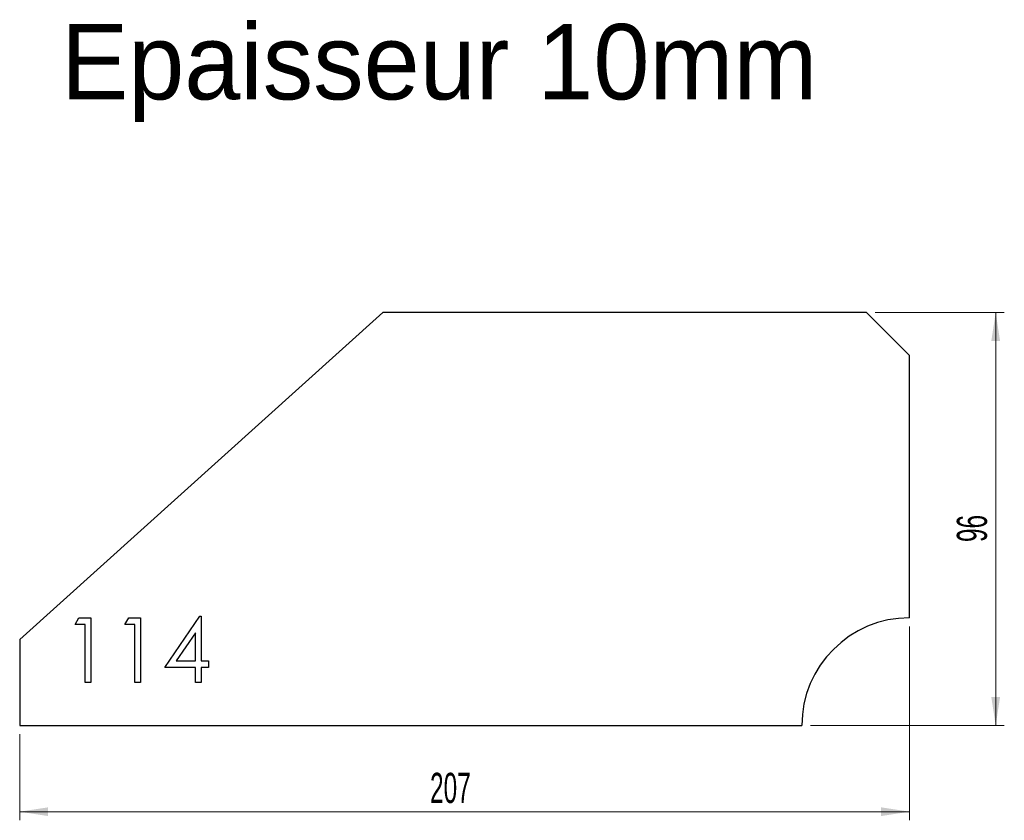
# Model space of a CAD drawing. Header units: millimetres. Extents: x 133 to 362, y 310 to 496.
import ezdxf

# ---------------------------------------------------------------- set-up
doc = ezdxf.new("R2010")
doc.units = ezdxf.units.MM
doc.header["$LTSCALE"] = 2
doc.styles.add('SLDTEXTSTYLE1', font='TXT', dxfattribs={"width": 0.605})
doc.dimstyles.new('SLDDIMSTYLE0', dxfattribs={"dimtxt": 7, "dimasz": 6.604, "dimexe": 0, "dimexo": 0.0625, "dimgap": 1.75, "dimtad": 1, "dimdec": 0, "dimrnd": 1e-09, "dimzin": 12, "dimdsep": 46, "dimtxsty": 'SLDTEXTSTYLE1', "dimsah": 1, "dimcen": 0.09, "dimadec": 0, "dimazin": 3, "dimtfac": 1, "dimtdec": 0, "dimtofl": 0, "dimtmove": 0, "dimatfit": 3, "dimfxl": 1, "dimfrac": 2, "dimtolj": 1, "dimtzin": 12, "dimarcsym": 0})

# ---------------------------------------------------------------- blocks, each defined once
blk = doc.blocks.new('_D')
at = {"color": 7, "linetype": 'Continuous', "lineweight": 0, "transparency": 16777216}
for p, q in [((339.55, 355.14), (339.55, 310.14)), ((133.02, 330.14), (133.02, 310.14)), ((133.02, 312.14), (339.55, 312.14))]:
    blk.add_line(p, q, dxfattribs=at)
at = {"color": 7, "linetype": 'Continuous', "lineweight": 18, "transparency": 16777216}
for points in [[(133.02, 312.14), (139.62, 311.12), (139.62, 313.15)], [(339.55, 312.14), (332.95, 313.15), (332.95, 311.12)]]:
    blk.add_solid(points, dxfattribs=at)
at = {"color": 7, "linetype": 'Continuous', "lineweight": 18, "transparency": 16777216, "insert": (228.26, 321.16), "char_height": 7, "attachment_point": 1, "style": 'SLDTEXTSTYLE1'}
blk.add_mtext('207', dxfattribs=at)
blk = doc.blocks.new('_D_1')
at = {"color": 7, "linetype": 'Continuous', "lineweight": 0, "transparency": 16777216}
for p, q in [((331.55, 428), (361.55, 428)), ((359.55, 332.14), (359.55, 428)), ((316.55, 332.14), (361.55, 332.14))]:
    blk.add_line(p, q, dxfattribs=at)
at = {"color": 7, "linetype": 'Continuous', "lineweight": 18, "transparency": 16777216}
for points in [[(359.55, 428), (358.54, 421.4), (360.57, 421.4)], [(359.55, 332.14), (360.57, 338.74), (358.54, 338.74)]]:
    blk.add_solid(points, dxfattribs=at)
at = {"color": 7, "linetype": 'Continuous', "lineweight": 18, "transparency": 16777216, "insert": (350.53, 374.72), "char_height": 7, "attachment_point": 1, "rotation": 90, "style": 'SLDTEXTSTYLE1'}
blk.add_mtext('96', dxfattribs=at)

msp = doc.modelspace()

# ---------------------------------------------------------------- linework, layer by layer
at = {"color": 7, "linetype": 'Continuous', "lineweight": 25}
for p, q in [((217.27, 428), (133.02, 352.14)), ((329.55, 428), (217.27, 428)), ((339.55, 418), (329.55, 428)), ((339.55, 357.14), (339.55, 418)), ((133.02, 352.14), (133.02, 332.14)), ((133.02, 332.14), (314.55, 332.14))]:
    msp.add_line(p, q, dxfattribs=at)
at = {"color": 1, "linetype": 'Continuous', "lineweight": 25}
for p, q in [((145.9, 355.6), (146.78, 357.14)), ((146.78, 357.14), (149.56, 357.14)), ((149.56, 357.14), (149.56, 342.14)), ((157.44, 355.6), (158.32, 357.14)), ((158.32, 357.14), (161.09, 357.14)), ((161.09, 357.14), (161.09, 342.14)), ((166.67, 345.6), (174.86, 357.52)), ((174.86, 357.52), (175.13, 357.52)), ((175.13, 357.52), (175.13, 347.14)), ((148.21, 355.6), (145.9, 355.6)), ((148.21, 342.14), (148.21, 355.6)), ((159.75, 355.6), (157.44, 355.6)), ((159.75, 342.14), (159.75, 355.6)), ((173.79, 353.65), (169.32, 347.14)), ((173.79, 347.14), (173.79, 353.65)), ((173.79, 345.6), (166.67, 345.6)), ((169.32, 347.14), (173.79, 347.14)), ((173.79, 342.14), (173.79, 345.6)), ((175.13, 347.14), (176.86, 347.14)), ((175.13, 345.6), (175.13, 342.14)), ((176.86, 345.6), (175.13, 345.6)), ((176.86, 347.14), (176.86, 345.6)), ((149.56, 342.14), (148.21, 342.14)), ((161.09, 342.14), (159.75, 342.14)), ((175.13, 342.14), (173.79, 342.14))]:
    msp.add_line(p, q, dxfattribs=at)
at = {"color": 7, "linetype": 'Continuous', "lineweight": 25}
msp.add_arc((339.55, 332.14), 25, 90, 180, dxfattribs=at)

# ---------------------------------------------------------------- texts
at = {"insert": (142.6, 494.95), "char_height": 17.5, "attachment_point": 1}
msp.add_mtext_dynamic_manual_height_columns('Epaisseur 10mm', width=326.1114, gutter_width=87.5, heights=[0], dxfattribs=at)

# ---------------------------------------------------------------- dimensions: what is measured, and where the dimension line sits
at = {"color": 7, "linetype": 'Continuous', "lineweight": 18}
dim = msp.add_linear_dim(base=(359.55, 428), p1=(314.55, 332.14), p2=(329.55, 428), angle=90, dimstyle='SLDDIMSTYLE0', dxfattribs=at)
dim.commit()
dim.dimension.update_dxf_attribs({"geometry": '_D_1', "text_midpoint": (359.55, 380.07), "dimtype": 160})
dim = msp.add_linear_dim(base=(339.55, 312.14), p1=(133.02, 332.14), p2=(339.55, 357.14), dimstyle='SLDDIMSTYLE0', dxfattribs=at)
dim.commit()
dim.dimension.update_dxf_attribs({"geometry": '_D', "text_midpoint": (236.28, 312.14), "dimtype": 160})

doc.saveas('drawing.dxf')
